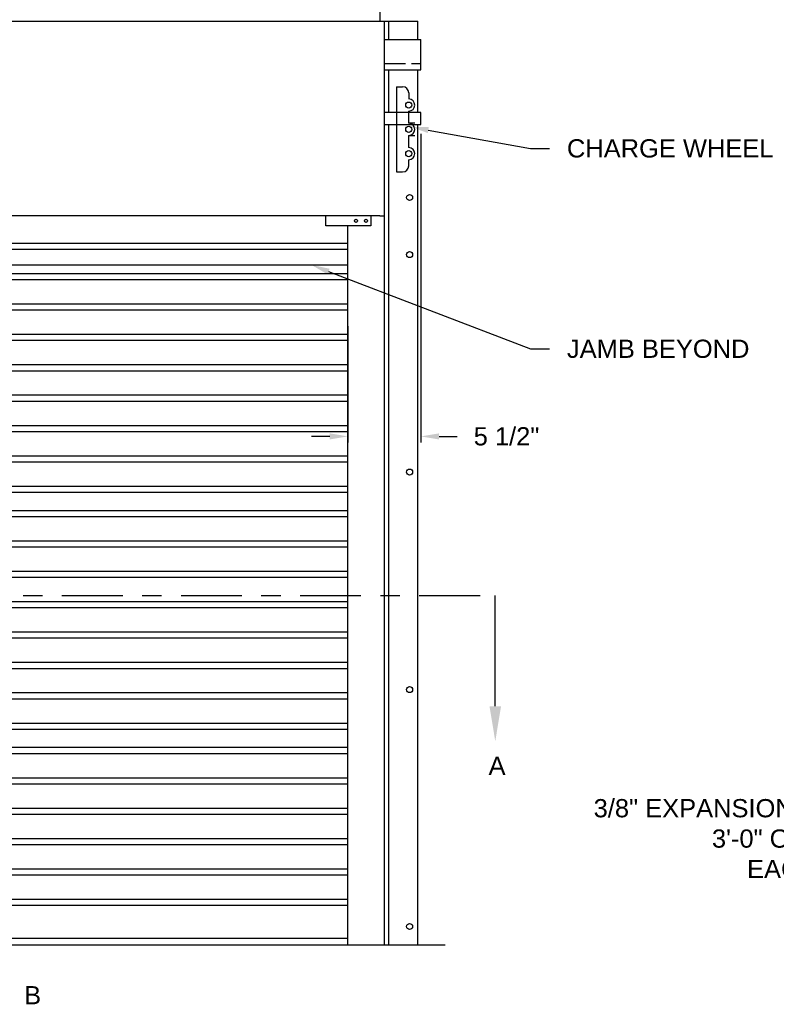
# Model space of a CAD drawing. Header units: inches. Extents: x 169.6 to 213.8, y 195 to 266.5.
# Tile 8 of 49: x 180.4 to 184.2, y 200.2 to 205.2. Entities that reach past the tile are written whole.
import ezdxf
from ezdxf import colors
from ezdxf.entities.mleader import LeaderData, LeaderLine
from ezdxf.math import Vec2, Vec3

# ---------------------------------------------------------------- set-up
doc = ezdxf.new("R2010")
doc.units = ezdxf.units.IN
doc.header["$LTSCALE"] = 0.25
doc.header["$MEASUREMENT"] = 0
doc.linetypes.add('CENTER', pattern=[2, 1.25, -0.25, 0.25, -0.25])
for name, color, linetype in [('ANNOTATIONS', 1, 'Continuous'), ('RHX LH F.O.H.', 7, 'Continuous'), ('SECTION CUTS', 6, 'CENTER')]:
    doc.layers.add(name, color=color, linetype=linetype)
doc.styles.add('ARIAL', font='arial.ttf', dxfattribs={"height": 0.09375})
doc.styles.get("Standard").update_dxf_attribs({"font": 'romans.shx'})
doc.dimstyles.new('STANDARD$0', dxfattribs={"dimtxt": 0.09375, "dimasz": 0.09375, "dimexe": 0.03125, "dimexo": 0.046875, "dimgap": 0.09, "dimtad": 0, "dimtih": 1, "dimtoh": 1, "dimdec": 4, "dimzin": 0, "dimdsep": 46, "dimtxsty": 'ARIAL', "dimcen": 0.09, "dimadec": 0, "dimazin": 0, "dimtfac": 1, "dimtdec": 4, "dimtofl": 0, "dimtmove": 0, "dimatfit": 1, "dimfxl": 1, "dimtolj": 1, "dimtzin": 0, "dimarcsym": 0})

# ---------------------------------------------------------------- blocks, each defined once
blk = doc.blocks.new('*D53')
at = {"layer": 'ANNOTATIONS', "color": 0, "lineweight": -2, "transparency": 16777216}
for p, q in [((182.4154, 204.6321), (182.4154, 203.0438)), ((182.0404, 203.6415), (182.0404, 203.0438)), ((181.9467, 203.075), (181.8529, 203.075)), ((182.5092, 203.075), (182.6029, 203.075))]:
    blk.add_line(p, q, dxfattribs=at)
at = {"layer": 'ANNOTATIONS', "color": 0, "transparency": 16777216}
for points in [[(181.9467, 203.0907), (181.9467, 203.0594), (182.0404, 203.075)], [(182.5092, 203.0907), (182.5092, 203.0594), (182.4154, 203.075)]]:
    blk.add_solid(points, dxfattribs=at)
at = {"layer": 'defpoints', "color": 0, "transparency": 16777216}
for p in [(182.4154, 204.679), (182.0404, 203.6884), (182.0404, 203.075)]:
    blk.add_point(p, dxfattribs=at)
at = {"layer": 'ANNOTATIONS', "color": 0, "transparency": 16777216, "insert": (182.856, 203.075), "char_height": 0.09375, "attachment_point": 5, "style": 'ARIAL'}
blk.add_mtext('\\A1;5 1/2"', dxfattribs=at)

msp = doc.modelspace()

# ---------------------------------------------------------------- linework, layer by layer
at = {"layer": 'RHX LH F.O.H.'}
for p, q in [((182.2045, 205.32157), (182.2045, 205.21024)), ((176.87638, 205.21024), (182.2045, 205.21024)), ((182.22794, 204.21024), (182.22794, 205.21024)), ((182.2045, 204.21024), (176.87638, 204.21024)), ((177.04044, 204.06946), (182.04044, 204.06946)), ((177.04044, 204.03821), (182.04044, 204.03821)), ((177.04044, 203.91321), (182.04044, 203.91321)), ((177.04044, 203.88196), (182.04044, 203.88196)), ((177.04044, 203.75696), (182.04044, 203.75696)), ((177.04044, 203.72571), (182.04044, 203.72571)), ((177.04044, 203.60071), (182.04044, 203.60071)), ((177.04044, 203.56946), (182.04044, 203.56946)), ((177.04044, 203.44446), (182.04044, 203.44446)), ((177.04044, 203.41321), (182.04044, 203.41321)), ((177.04044, 203.28821), (182.04044, 203.28821)), ((177.04044, 203.25696), (182.04044, 203.25696)), ((177.04044, 203.13196), (182.04044, 203.13196)), ((177.04044, 203.10071), (182.04044, 203.10071)), ((177.04044, 202.97571), (182.04044, 202.97571)), ((177.04044, 202.94446), (182.04044, 202.94446)), ((177.04044, 202.81946), (182.04044, 202.81946)), ((177.04044, 202.78821), (182.04044, 202.78821)), ((177.04044, 202.69446), (182.04044, 202.69446)), ((177.04044, 202.66321), (182.04044, 202.66321)), ((177.04044, 202.53821), (182.04044, 202.53821)), ((177.04044, 202.50696), (182.04044, 202.50696)), ((177.04044, 202.38196), (182.04044, 202.38196)), ((177.04044, 202.35071), (182.04044, 202.35071)), ((177.04044, 202.22571), (182.04044, 202.22571)), ((177.04044, 202.19446), (182.04044, 202.19446)), ((177.04044, 202.06946), (182.04044, 202.06946)), ((177.04044, 202.03821), (182.04044, 202.03821)), ((177.04044, 201.91321), (182.04044, 201.91321)), ((177.04044, 201.88196), (182.04044, 201.88196)), ((177.04044, 201.75696), (182.04044, 201.75696)), ((177.04044, 201.72571), (182.04044, 201.72571)), ((177.04044, 201.60071), (182.04044, 201.60071)), ((177.04044, 201.56946), (182.04044, 201.56946)), ((177.04044, 201.47571), (182.04044, 201.47571)), ((177.04044, 201.44446), (182.04044, 201.44446)), ((177.04044, 201.31946), (182.04044, 201.31946)), ((177.04044, 201.28821), (182.04044, 201.28821)), ((177.04044, 201.16321), (182.04044, 201.16321)), ((177.04044, 201.13196), (182.04044, 201.13196)), ((177.04044, 201.00696), (182.04044, 201.00696)), ((177.04044, 200.97571), (182.04044, 200.97571)), ((177.04044, 200.85071), (182.04044, 200.85071)), ((177.04044, 200.81946), (182.04044, 200.81946)), ((177.04044, 200.69446), (182.04044, 200.69446)), ((177.04044, 200.66321), (182.04044, 200.66321)), ((182.04044, 200.49149), (177.04044, 200.49149)), ((176.54044, 200.46024), (182.54044, 200.46024))]:
    msp.add_line(p, q, dxfattribs=at)
at = {"layer": 'RHX LH F.O.H.', "linetype": 'Continuous'}
for p, q in [((182.2045, 205.21024), (182.40009, 205.21024)), ((182.22794, 200.46024), (182.22794, 205.21024)), ((182.25138, 205.11649), (182.25138, 205.21024)), ((182.40009, 205.11649), (182.40009, 205.21024)), ((182.22794, 205.11649), (182.41544, 205.11649)), ((182.41544, 204.96024), (182.41544, 205.11649)), ((182.33621, 204.99149), (182.22794, 204.99149)), ((182.41544, 204.99149), (182.36746, 204.99149)), ((182.22794, 204.96024), (182.41544, 204.96024)), ((182.25138, 204.74149), (182.25138, 204.96024)), ((182.40009, 204.74149), (182.40009, 204.96024)), ((182.29044, 204.87333), (182.29044, 204.43583)), ((182.29044, 204.87333), (182.32169, 204.87333)), ((182.35294, 204.84208), (182.35294, 204.81083)), ((182.41544, 204.74149), (182.22794, 204.74149)), ((182.35294, 204.68583), (182.35294, 204.74833)), ((182.41544, 204.67899), (182.41544, 204.74149)), ((182.22794, 204.67899), (182.41544, 204.67899)), ((182.25138, 200.46024), (182.25138, 204.67899)), ((182.38419, 204.68583), (182.35294, 204.68583)), ((182.40009, 200.46024), (182.40009, 204.67899)), ((182.35294, 204.62333), (182.38419, 204.62333)), ((182.35294, 204.56083), (182.35294, 204.62333)), ((182.35294, 204.46708), (182.35294, 204.49833)), ((182.29044, 204.43583), (182.32169, 204.43583)), ((181.92649, 204.15782), (181.92649, 204.21024)), ((182.1573, 204.21024), (182.1573, 204.15782)), ((182.2045, 204.21024), (182.22794, 204.21024)), ((182.1573, 204.15782), (181.92649, 204.15782)), ((182.04044, 200.46024), (182.04044, 204.15782)), ((177.04044, 203.95688), (182.04044, 203.95688))]:
    msp.add_line(p, q, dxfattribs=at)
at = {"layer": 'RHX LH F.O.H.'}
for centre in [(182.35294, 204.77958), (182.35294, 204.65458), (182.35294, 204.52958)]:
    msp.add_circle(centre, 0.01562, dxfattribs=at)
at = {"layer": 'RHX LH F.O.H.', "linetype": 'Continuous'}
for centre, radius in [((182.35735, 204.30399), 0.01563), ((182.08207, 204.18403), 0.00781), ((182.13324, 204.18403), 0.00781), ((182.35735, 204.01024), 0.01562), ((182.35735, 202.89149), 0.01562), ((182.35735, 201.77274), 0.01562), ((182.35735, 200.55399), 0.01562)]:
    msp.add_circle(centre, radius, dxfattribs=at)
for centre, start, end in [((182.32169, 204.84208), 0, 90), ((182.35294, 204.77958), 270, 90), ((182.35294, 204.65458), 270, 90), ((182.35294, 204.52958), 270, 90), ((182.32169, 204.46708), 270, 0)]:
    msp.add_arc(centre, 0.03125, start, end, dxfattribs=at)
at = {"layer": 'SECTION CUTS'}
msp.add_line((176.28212, 202.25624), (182.79808, 202.25624), dxfattribs=at)

# ---------------------------------------------------------------- texts
at = {"layer": 'SECTION CUTS', "style": 'ARIAL'}
for s, p in [('A', (182.7636, 201.33381)), ('B', (180.37497, 200.15371))]:
    msp.add_text(s, height=0.09375, dxfattribs=at).set_placement(p)

# ---------------------------------------------------------------- dimensions: what is measured, and where the dimension line sits
at = {"layer": 'ANNOTATIONS'}
dim = msp.add_linear_dim(base=(182.04044, 203.07504), p1=(182.41544, 204.67899), p2=(182.04044, 203.68837), angle=180, text='5 1/2"', dimstyle='STANDARD$0', dxfattribs=at)
dim.commit()
dim.dimension.update_dxf_attribs({"geometry": '*D53', "text_midpoint": (182.85604, 203.07504), "dimtype": 160})

# ---------------------------------------------------------------- leaders
ml = msp.add_multileader_mtext('Standard', dxfattribs=at)
ml.set_content('CHARGE WHEEL', color=256, style='ARIAL')
ml.set_leader_properties()
ml.build(insert=Vec2(0, 0))
ml.multileader.update_dxf_attribs({"dogleg_length": 0.36, "arrow_head_size": 0.09375})
ctx = ml.context
ctx.base_point, ctx.char_height, ctx.arrow_head_size, ctx.landing_gap_size, ctx.plane_origin = Vec3(183.07667, 204.55604), 0.09375, 0.09375, 0.09, Vec3(181.879, 204.12281)
notes = []
notes.append((ctx, [(0, (1, 1, 0), (182.97871, 204.55604), (1, 0), 0.09796, [(0, [(182.36127, 204.6678)], 0, [])])]))
ctx.mtext.insert, ctx.mtext.flow_direction = Vec3(183.16667, 204.60371), 5
ml = msp.add_multileader_mtext('Standard', dxfattribs=at)
ml.set_content('JAMB BEYOND', color=256, style='ARIAL')
ml.set_leader_properties()
ml.build(insert=Vec2(0, 0))
ml.multileader.update_dxf_attribs({"dogleg_length": 0.36, "arrow_head_size": 0.09375})
ctx = ml.context
ctx.base_point, ctx.char_height, ctx.arrow_head_size, ctx.landing_gap_size, ctx.plane_origin = Vec3(183.07667, 203.5251), 0.09375, 0.09375, 0.09, Vec3(181.879, 203.09187)
notes.append((ctx, [(0, (1, 1, 0), (182.97871, 203.5251), (1, 0), 0.09796, [(0, [(181.85323, 203.95688)], 0, [])])]))
ctx.mtext.insert, ctx.mtext.flow_direction = Vec3(183.16667, 203.57277), 5
ml = msp.add_multileader_mtext('Standard', dxfattribs=at)
ml.set_content('3/8" EXPANSION BOLTS\\P3\'-0" O.C. MAX\\PEACH SIDE', color=256, style='ARIAL')
ml.set_leader_properties()
ml.build(insert=Vec2(0, 0))
ml.multileader.update_dxf_attribs({"dogleg_length": 0.36, "arrow_head_size": 0.09375})
ctx = ml.context
ctx.base_point, ctx.char_height, ctx.arrow_head_size, ctx.landing_gap_size, ctx.plane_origin = Vec3(183.2262, 201.16177), 0.09375, 0.09375, 0.09, Vec3(182.99548, 201.08665)
ctx.text_align_type = 2
notes.append((ctx, [(1, (1, 1, 0), (184.98676, 201.16177), (-1, 0), 0.09796, [(0, [(185.65926, 201.77274)], 0, [])])]))
ctx.mtext.insert, ctx.mtext.width, ctx.mtext.alignment, ctx.mtext.flow_direction = Vec3(184.7988, 201.20945), 1.5321608, 3, 5
at = {"layer": 'SECTION CUTS'}
ml = msp.add_multileader_mtext('Standard', dxfattribs=at)
ml.set_content('', color=256)
ml.set_leader_properties()
ml.build(insert=Vec2(0, 0))
ml.multileader.update_dxf_attribs({"dogleg_length": 0, "arrow_head_size": 0.18})
ctx = ml.context
ctx.base_point, ctx.char_height, ctx.arrow_head_size, ctx.landing_gap_size, ctx.plane_origin = Vec3(182.79808, 202.25624), 0.18, 0.18, 0, Vec3(182.79808, 201.50672)
notes.append((ctx, [(0, (1, 1, 0), (182.79808, 202.25624), (1, 0), 0, [(0, [(182.79808, 201.50672)], 0, [])])]))
ctx.mtext.insert, ctx.mtext.flow_direction = Vec3(182.79808, 202.34624), 5
for ctx, leaders in notes:
    for number, flags, end, landing, length, lines in leaders:
        leader = LeaderData()
        leader.index, (leader.has_last_leader_line, leader.has_dogleg_vector, leader.attachment_direction) = number, flags
        leader.last_leader_point, leader.dogleg_vector, leader.dogleg_length = Vec3(end), Vec3(landing), length
        for number, points, colour, breaks in lines:
            line = LeaderLine()
            line.index, line.vertices, line.color, line.breaks = number, Vec3.list(points), colors.encode_raw_color(colour), breaks
            leader.lines.append(line)
        ctx.leaders.append(leader)

doc.saveas('drawing.dxf')
